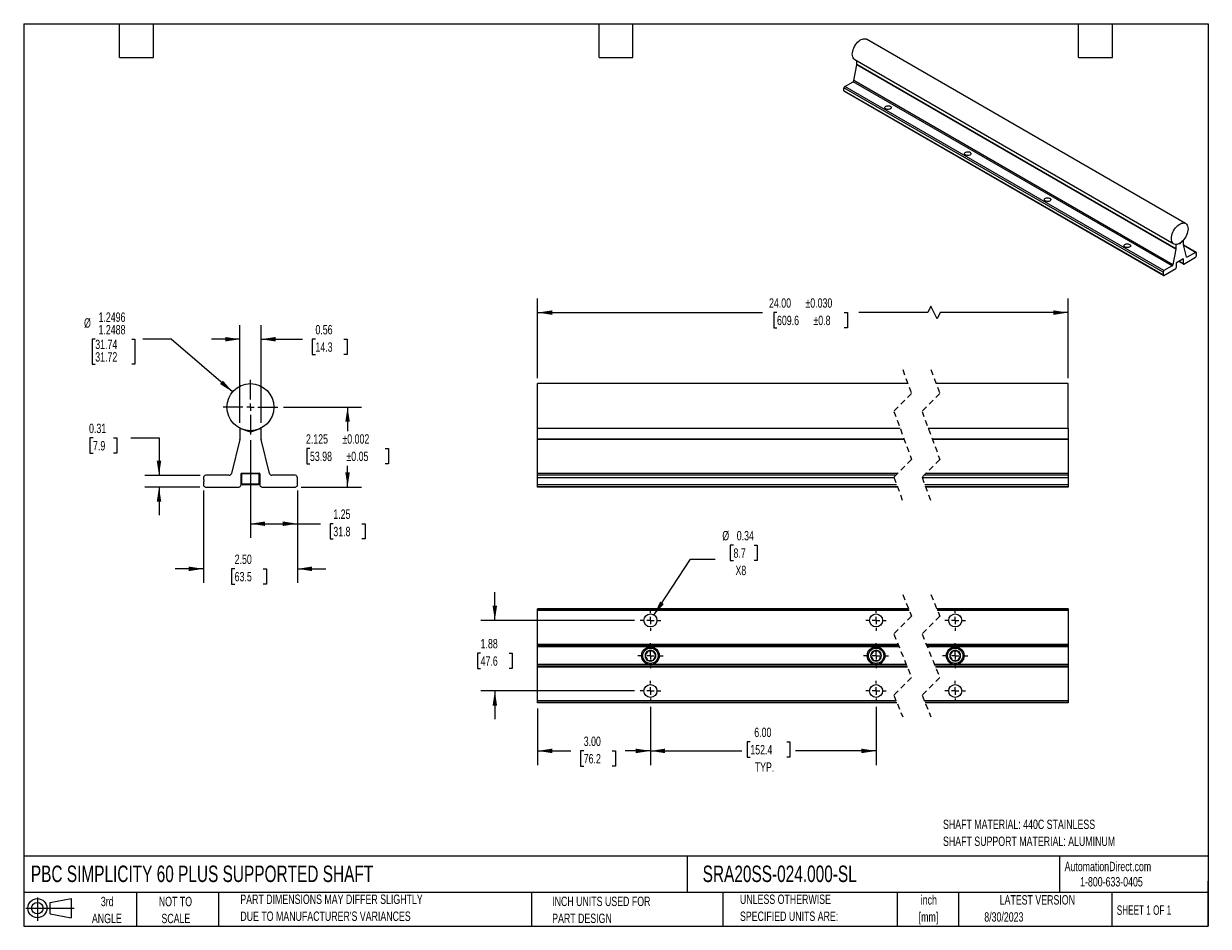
# Model space of a CAD drawing. Header units: inches. Extents: x 0.7 to 32.2, y 0.7 to 24.8.
import ezdxf

# ---------------------------------------------------------------- set-up
doc = ezdxf.new("R2010")
doc.units = ezdxf.units.IN
doc.header["$LTSCALE"] = 3
doc.header["$MEASUREMENT"] = 0
doc.linetypes.add('CENTERX2', pattern=[0.8, 0.5, -0.1, 0.1, -0.1])
doc.linetypes.add('HIDDEN', pattern=[0.075, 0.05, -0.025])
doc.layers.add('CENTER', color=40, linetype='CENTERX2')
doc.layers.add('SLD-DEFPOINTS', color=7, linetype='Continuous')
doc.layers.add('DIMENSIONS', color=140, linetype='Continuous', lineweight=25)
doc.layers.add('TEXT', color=140, linetype='Continuous', lineweight=25)
doc.styles.add('SLDTEXTSTYLE0', font='TXT', dxfattribs={"width": 0.7})
doc.styles.add('SLDTEXTSTYLE1', font='TXT', dxfattribs={"width": 0.65})
doc.dimstyles.new('SLDDIMSTYLE0', dxfattribs={"dimtxt": 0.254883, "dimasz": 0.39, "dimexe": 0, "dimexo": 0.0625, "dimgap": 0.063721, "dimtad": 0, "dimtih": 1, "dimtoh": 1, "dimdec": 3, "dimrnd": 1e-09, "dimzin": 12, "dimdsep": 46, "dimtxsty": 'SLDTEXTSTYLE0', "dimsah": 1, "dimcen": 0.09, "dimadec": 0, "dimazin": 3, "dimtol": 1, "dimtp": 0.002, "dimtm": 0.002, "dimtfac": 1, "dimtdec": 3, "dimtofl": 0, "dimtmove": 0, "dimatfit": 3, "dimfxl": 0, "dimfrac": 2, "dimtolj": 1, "dimarcsym": 0})
doc.dimstyles.new('SLDDIMSTYLE1', dxfattribs={"dimtxt": 0.254883, "dimasz": 0.39, "dimexe": 0, "dimexo": 0.0625, "dimgap": 0.063721, "dimtad": 0, "dimtih": 1, "dimtoh": 1, "dimrnd": 1e-09, "dimzin": 4, "dimdsep": 46, "dimtxsty": 'SLDTEXTSTYLE0', "dimsah": 1, "dimcen": 0.09, "dimadec": 0, "dimazin": 1, "dimtfac": 1, "dimtmove": 0, "dimatfit": 0, "dimfxl": 0, "dimfrac": 2, "dimtolj": 1, "dimtzin": 12, "dimarcsym": 0})
doc.dimstyles.new('SLDDIMSTYLE2', dxfattribs={"dimtxt": 0.254883, "dimasz": 0.39, "dimexe": 0, "dimexo": 0.0625, "dimgap": 0.063721, "dimtad": 0, "dimtih": 1, "dimtoh": 1, "dimrnd": 1e-09, "dimzin": 12, "dimdsep": 46, "dimtxsty": 'SLDTEXTSTYLE0', "dimsah": 1, "dimcen": 0.09, "dimadec": 0, "dimazin": 3, "dimtfac": 1, "dimtofl": 0, "dimtmove": 0, "dimatfit": 3, "dimfxl": 0, "dimfrac": 2, "dimtolj": 1, "dimtzin": 12, "dimarcsym": 0})
doc.dimstyles.new('SLDDIMSTYLE3', dxfattribs={"dimtxt": 0.254883, "dimasz": 0.39, "dimexe": 0, "dimexo": 0.0625, "dimgap": 0.063721, "dimtad": 0, "dimtih": 1, "dimtoh": 1, "dimrnd": 1e-09, "dimdsep": 46, "dimtxsty": 'SLDTEXTSTYLE0', "dimsah": 1, "dimcen": 0.09, "dimadec": 0, "dimazin": 2, "dimtfac": 1, "dimtmove": 0, "dimatfit": 0, "dimfxl": 0, "dimfrac": 2, "dimtolj": 1, "dimtzin": 12, "dimarcsym": 0})
doc.dimstyles.new('SLDDIMSTYLE4', dxfattribs={"dimtxt": 0.254883, "dimasz": 0.39, "dimexe": 0, "dimexo": 0.0625, "dimgap": 0.063721, "dimtad": 0, "dimtih": 1, "dimtoh": 1, "dimdec": 4, "dimrnd": 1e-09, "dimzin": 4, "dimdsep": 46, "dimtxsty": 'SLDTEXTSTYLE0', "dimsah": 1, "dimcen": 0, "dimadec": 0, "dimazin": 1, "dimlim": 1, "dimtp": -0.0004, "dimtm": 0.0012, "dimtfac": 1, "dimtdec": 4, "dimtofl": 0, "dimtmove": 0, "dimatfit": 3, "dimfxl": 0, "dimfrac": 2, "dimtolj": 1, "dimtzin": 12, "dimarcsym": 0})
doc.dimstyles.new('SLDDIMSTYLE5', dxfattribs={"dimtxt": 0.254883, "dimasz": 0.39, "dimexe": 0, "dimexo": 0.0625, "dimgap": 0.063721, "dimtad": 0, "dimtih": 1, "dimtoh": 1, "dimrnd": 1e-09, "dimzin": 4, "dimdsep": 46, "dimtxsty": 'SLDTEXTSTYLE0', "dimsah": 1, "dimcen": 0.09, "dimadec": 0, "dimazin": 1, "dimtol": 1, "dimtp": 0.03, "dimtm": 0.03, "dimtfac": 1, "dimtdec": 3, "dimtofl": 0, "dimtmove": 0, "dimatfit": 3, "dimfxl": 0, "dimfrac": 2, "dimtolj": 1, "dimarcsym": 0})
doc.dimstyles.new('SLDDIMSTYLE6', dxfattribs={"dimtxt": 0.254883, "dimasz": 0.39, "dimexe": 0, "dimexo": 0.0625, "dimgap": 0.063721, "dimtad": 0, "dimtih": 1, "dimtoh": 1, "dimrnd": 1e-09, "dimzin": 4, "dimdsep": 46, "dimtxsty": 'SLDTEXTSTYLE0', "dimsah": 1, "dimcen": 0.09, "dimadec": 0, "dimazin": 1, "dimtfac": 1, "dimtofl": 0, "dimtmove": 0, "dimatfit": 3, "dimfxl": 0, "dimfrac": 2, "dimtolj": 1, "dimtzin": 12, "dimarcsym": 0})
doc.dimstyles.new('SLDDIMSTYLE7', dxfattribs={"dimtxt": 0.254883, "dimasz": 0.39, "dimexe": 0, "dimexo": 0.0625, "dimgap": 0.063721, "dimtad": 0, "dimtih": 1, "dimtoh": 1, "dimrnd": 1e-09, "dimzin": 12, "dimdsep": 46, "dimtxsty": 'SLDTEXTSTYLE0', "dimsah": 1, "dimcen": 0.09, "dimadec": 0, "dimazin": 3, "dimtfac": 1, "dimtmove": 0, "dimatfit": 0, "dimfxl": 0, "dimfrac": 2, "dimtolj": 1, "dimtzin": 12, "dimarcsym": 0})
doc.dimstyles.new('SLDDIMSTYLE8', dxfattribs={"dimtxt": 0.254883, "dimasz": 0.39, "dimexe": 0, "dimexo": 0.0625, "dimgap": 0.063721, "dimtad": 0, "dimtih": 1, "dimtoh": 1, "dimrnd": 1e-09, "dimdsep": 46, "dimtxsty": 'SLDTEXTSTYLE0', "dimsah": 1, "dimcen": 0, "dimadec": 0, "dimazin": 2, "dimtfac": 1, "dimtofl": 0, "dimtmove": 0, "dimatfit": 3, "dimfxl": 0, "dimfrac": 2, "dimtolj": 1, "dimtzin": 12, "dimarcsym": 0})

# ---------------------------------------------------------------- blocks, each defined once
blk = doc.blocks.new('Block11')
at = {"color": 7, "linetype": 'Continuous', "lineweight": 18}
for p, q in [((0, 0.34), (1.284, 0.34)), ((0.306, 0.627), (0.306, 0)), ((0.647, 0.492), (1.202, 0.594)), ((0.647, 0.189), (0.647, 0.492)), ((1.202, 0.594), (1.202, 0.086)), ((0.647, 0.189), (1.202, 0.086))]:
    blk.add_line(p, q, dxfattribs=at)
for radius in [0.254, 0.152]:
    blk.add_circle((0.306, 0.34), radius, dxfattribs=at)
blk = doc.blocks.new('Block12')
at = {"layer": 'SLD-DEFPOINTS'}
blk.add_blockref('Block11', (0, 0), dxfattribs=at)
blk = doc.blocks.new('SW_NOTE_0')
at = {"layer": 'TEXT', "color": 0, "char_height": 0.25, "attachment_point": 1, "style": 'SLDTEXTSTYLE0'}
for s, insert in [('SHAFT MATERIAL: 440C STAINLESS', (0, 0.322)), ('SHAFT SUPPORT MATERIAL: ALUMINUM', (0, -0.129))]:
    blk.add_mtext(s, dxfattribs=dict(at, insert=insert))
blk = doc.blocks.new('SW_NOTE_0_1')
at = {"layer": 'TEXT', "color": 0, "char_height": 0.25, "attachment_point": 2, "style": 'SLDTEXTSTYLE0'}
for s, insert in [('inch', (0.375, 0.322)), ('[mm]', (0.367, -0.129))]:
    blk.add_mtext(s, dxfattribs=dict(at, insert=insert))
blk = doc.blocks.new('SW_NOTE_0_2')
at = {"layer": 'TEXT', "color": 0, "char_height": 0.25, "attachment_point": 1, "style": 'SLDTEXTSTYLE0'}
for s, insert in [('UNLESS OTHERWISE', (0, 0.322)), ('SPECIFIED UNITS ARE:', (0, -0.129))]:
    blk.add_mtext(s, dxfattribs=dict(at, insert=insert))
blk = doc.blocks.new('SW_NOTE_0_3')
at = {"layer": 'TEXT', "color": 0, "char_height": 0.25, "attachment_point": 1, "style": 'SLDTEXTSTYLE0'}
for s, insert in [('PART DIMENSIONS MAY DIFFER SLIGHTLY', (0, 0.322)), ("DUE TO MANUFACTURER'S VARIANCES", (0, -0.129))]:
    blk.add_mtext(s, dxfattribs=dict(at, insert=insert))
blk = doc.blocks.new('SW_NOTE_0_4')
at = {"layer": 'TEXT', "color": 0, "char_height": 0.25, "attachment_point": 2, "style": 'SLDTEXTSTYLE0'}
for s, insert in [('NOT TO', (0.621, 0.322)), ('SCALE', (0.632, -0.129))]:
    blk.add_mtext(s, dxfattribs=dict(at, insert=insert))
blk = doc.blocks.new('SW_NOTE_0_5')
at = {"layer": 'TEXT', "color": 0, "char_height": 0.25, "attachment_point": 2, "style": 'SLDTEXTSTYLE0'}
for s, insert in [('3rd', (0.273, 0.322)), ('ANGLE', (0.262, -0.129))]:
    blk.add_mtext(s, dxfattribs=dict(at, insert=insert))
blk = doc.blocks.new('SW_NOTE_0_6')
at = {"layer": 'TEXT', "color": 0, "char_height": 0.25, "attachment_point": 1, "style": 'SLDTEXTSTYLE0'}
for s, insert in [('INCH UNITS USED FOR', (0, 0.322)), ('PART DESIGN', (0, -0.129))]:
    blk.add_mtext(s, dxfattribs=dict(at, insert=insert))
blk = doc.blocks.new('_D')
at = {"layer": 'DIMENSIONS'}
for p, q in [((7.655, 14.554), (9.737, 14.554)), ((9.362, 14.554), (9.362, 13.916)), ((8.362, 13.454), (8.277, 13.454)), ((8.277, 13.454), (8.277, 13.049)), ((10.362, 13.454), (10.447, 13.454)), ((10.447, 13.454), (10.447, 13.049)), ((8.277, 13.049), (8.362, 13.049)), ((9.362, 12.429), (9.362, 12.992)), ((10.447, 13.049), (10.362, 13.049)), ((8.128, 12.429), (9.737, 12.429))]:
    blk.add_line(p, q, dxfattribs=at)
for points in [[(9.362, 14.554), (9.302, 14.164), (9.422, 14.164)], [(9.362, 12.429), (9.422, 12.819), (9.302, 12.819)]]:
    blk.add_solid(points, dxfattribs=at)
at = {"layer": 'DIMENSIONS', "char_height": 0.25, "attachment_point": 1, "style": 'SLDTEXTSTYLE0'}
for s, insert in [('2.125', (8.256, 13.833)), ('±0.002', (9.226, 13.833)), ('53.98', (8.362, 13.371)), ('±0.05', (9.332, 13.371))]:
    blk.add_mtext(s, dxfattribs=dict(at, insert=insert))
blk = doc.blocks.new('_D_1')
at = {"layer": 'DIMENSIONS'}
for p, q in [((5.53, 12.342), (5.53, 9.88)), ((8.03, 12.342), (8.03, 9.88)), ((5.53, 10.255), (4.78, 10.255)), ((6.36, 10.255), (6.274, 10.255)), ((6.274, 10.255), (6.274, 9.85)), ((7.117, 10.255), (7.203, 10.255)), ((7.203, 10.255), (7.203, 9.85)), ((8.03, 10.255), (8.78, 10.255)), ((6.274, 9.85), (6.36, 9.85)), ((7.203, 9.85), (7.117, 9.85))]:
    blk.add_line(p, q, dxfattribs=at)
for points in [[(5.53, 10.255), (5.14, 10.315), (5.14, 10.195)], [(8.03, 10.255), (8.42, 10.195), (8.42, 10.315)]]:
    blk.add_solid(points, dxfattribs=at)
at = {"layer": 'DIMENSIONS', "char_height": 0.25, "attachment_point": 1, "style": 'SLDTEXTSTYLE0'}
for s, insert in [('2.50', (6.36, 10.634)), ('63.5', (6.36, 10.172))]:
    blk.add_mtext(s, dxfattribs=dict(at, insert=insert))
blk = doc.blocks.new('_D_2')
at = {"layer": 'DIMENSIONS'}
for p, q in [((6.78, 13.679), (6.78, 11.079)), ((8.03, 12.342), (8.03, 11.079)), ((6.78, 11.454), (8.03, 11.454)), ((8.03, 11.454), (8.638, 11.454)), ((8.983, 11.454), (8.898, 11.454)), ((8.898, 11.454), (8.898, 11.049)), ((9.741, 11.454), (9.826, 11.454)), ((9.826, 11.454), (9.826, 11.049)), ((8.898, 11.049), (8.983, 11.049)), ((9.826, 11.049), (9.741, 11.049))]:
    blk.add_line(p, q, dxfattribs=at)
for points in [[(6.78, 11.454), (7.17, 11.394), (7.17, 11.514)], [(8.03, 11.454), (7.64, 11.514), (7.64, 11.394)]]:
    blk.add_solid(points, dxfattribs=at)
at = {"layer": 'DIMENSIONS', "char_height": 0.25, "attachment_point": 1, "style": 'SLDTEXTSTYLE0'}
for s, insert in [('1.25', (8.983, 11.834)), ('31.8', (8.983, 11.372))]:
    blk.add_mtext(s, dxfattribs=dict(at, insert=insert))
blk = doc.blocks.new('_D_3')
at = {"layer": 'DIMENSIONS'}
for p, q in [((2.594, 13.735), (2.508, 13.735)), ((2.508, 13.735), (2.508, 13.33)), ((3.139, 13.735), (3.225, 13.735)), ((3.225, 13.735), (3.225, 13.33)), ((3.598, 13.735), (4.348, 13.735)), ((4.348, 13.735), (4.348, 12.741)), ((2.508, 13.33), (2.594, 13.33)), ((3.225, 13.33), (3.139, 13.33)), ((5.443, 12.741), (3.973, 12.741)), ((5.431, 12.429), (3.973, 12.429)), ((4.348, 12.429), (4.348, 11.679))]:
    blk.add_line(p, q, dxfattribs=at)
for points in [[(4.348, 12.741), (4.408, 13.131), (4.288, 13.131)], [(4.348, 12.429), (4.288, 12.039), (4.408, 12.039)]]:
    blk.add_solid(points, dxfattribs=at)
at = {"layer": 'DIMENSIONS', "char_height": 0.25, "attachment_point": 1, "style": 'SLDTEXTSTYLE0'}
for s, insert in [('0.31', (2.488, 14.115)), ('7.9', (2.594, 13.653))]:
    blk.add_mtext(s, dxfattribs=dict(at, insert=insert))
blk = doc.blocks.new('_D_4')
at = {"layer": 'DIMENSIONS'}
for p, q in [((6.498, 14.136), (6.498, 16.735)), ((7.061, 14.136), (7.061, 16.735)), ((6.498, 16.36), (5.748, 16.36)), ((7.061, 16.36), (8.162, 16.36)), ((8.508, 16.36), (8.422, 16.36)), ((8.422, 16.36), (8.422, 15.955)), ((9.265, 16.36), (9.351, 16.36)), ((9.351, 16.36), (9.351, 15.955)), ((8.422, 15.955), (8.508, 15.955)), ((9.351, 15.955), (9.265, 15.955))]:
    blk.add_line(p, q, dxfattribs=at)
for points in [[(6.498, 16.36), (6.108, 16.42), (6.108, 16.3)], [(7.061, 16.36), (7.451, 16.3), (7.451, 16.42)]]:
    blk.add_solid(points, dxfattribs=at)
at = {"layer": 'DIMENSIONS', "char_height": 0.25, "attachment_point": 1, "style": 'SLDTEXTSTYLE0'}
for s, insert in [('0.56', (8.508, 16.739)), ('14.3', (8.508, 16.277))]:
    blk.add_mtext(s, dxfattribs=dict(at, insert=insert))
blk = doc.blocks.new('_D_5')
at = {"layer": 'DIMENSIONS'}
for p, q in [((2.653, 16.36), (2.568, 16.36)), ((2.568, 16.36), (2.568, 15.693)), ((3.623, 16.36), (3.708, 16.36)), ((3.708, 16.36), (3.708, 15.693)), ((4.671, 16.36), (3.921, 16.36)), ((6.305, 14.96), (4.671, 16.36)), ((2.568, 15.693), (2.653, 15.693)), ((3.708, 15.693), (3.623, 15.693))]:
    blk.add_line(p, q, dxfattribs=at)
blk.add_solid([(6.305, 14.96), (6.048, 15.26), (5.97, 15.168)], dxfattribs=at)
at = {"layer": 'DIMENSIONS', "char_height": 0.25, "attachment_point": 1, "style": 'SLDTEXTSTYLE0'}
for s, insert in [('1.2496', (2.74, 17.072)), ('%%c', (2.355, 16.918)), ('1.2488', (2.74, 16.739)), ('31.74', (2.653, 16.349)), ('31.72', (2.653, 16.015))]:
    blk.add_mtext(s, dxfattribs=dict(at, insert=insert))
blk = doc.blocks.new('SW_CENTERMARKSYMBOL_0')
at = {"layer": 'CENTER', "color": 0}
for p, q in [((0, 0.2), (0, 0.725)), ((-0.2, 0), (-0.725, 0)), ((0, 0), (-0.1, 0)), ((0, 0), (0, 0.1)), ((0, 0), (0, -0.1)), ((0, 0), (0.1, 0)), ((0.2, 0), (0.725, 0)), ((0, -0.2), (0, -0.725))]:
    blk.add_line(p, q, dxfattribs=at)
blk = doc.blocks.new('_D_6')
at = {"layer": 'DIMENSIONS'}
for p, q in [((14.416, 15.329), (14.416, 17.443)), ((28.52, 15.329), (28.52, 17.443)), ((14.416, 17.068), (20.395, 17.068)), ((20.781, 17.068), (20.695, 17.068)), ((20.695, 17.068), (20.695, 16.663)), ((22.568, 17.068), (22.654, 17.068)), ((22.654, 17.068), (22.654, 16.663)), ((24.789, 17.068), (22.954, 17.068)), ((24.872, 17.235), (24.789, 17.068)), ((25.039, 16.902), (24.872, 17.235)), ((25.122, 17.068), (25.039, 16.902)), ((28.52, 17.068), (25.122, 17.068)), ((20.695, 16.663), (20.781, 16.663)), ((22.654, 16.663), (22.568, 16.663))]:
    blk.add_line(p, q, dxfattribs=at)
for points in [[(14.416, 17.068), (14.806, 17.008), (14.806, 17.128)], [(28.52, 17.068), (28.13, 17.128), (28.13, 17.008)]]:
    blk.add_solid(points, dxfattribs=at)
at = {"layer": 'DIMENSIONS', "char_height": 0.25, "attachment_point": 1, "style": 'SLDTEXTSTYLE0'}
for s, insert in [('24.00', (20.569, 17.448)), ('±0.030', (21.538, 17.448)), ('609.6', (20.781, 16.986)), ('±0.8', (21.75, 16.986))]:
    blk.add_mtext(s, dxfattribs=dict(at, insert=insert))
blk = doc.blocks.new('_D_7')
at = {"layer": 'DIMENSIONS'}
for p, q in [((14.416, 6.545), (14.416, 5.039)), ((17.416, 6.586), (17.416, 5.039)), ((14.416, 5.414), (15.297, 5.414)), ((15.642, 5.414), (15.557, 5.414)), ((15.557, 5.414), (15.557, 5.009)), ((16.4, 5.414), (16.485, 5.414)), ((16.485, 5.414), (16.485, 5.009)), ((17.416, 5.414), (16.745, 5.414)), ((15.557, 5.009), (15.642, 5.009)), ((16.485, 5.009), (16.4, 5.009))]:
    blk.add_line(p, q, dxfattribs=at)
for points in [[(14.416, 5.414), (14.806, 5.354), (14.806, 5.474)], [(17.416, 5.414), (17.026, 5.474), (17.026, 5.354)]]:
    blk.add_solid(points, dxfattribs=at)
at = {"layer": 'DIMENSIONS', "char_height": 0.25, "attachment_point": 1, "style": 'SLDTEXTSTYLE0'}
for s, insert in [('3.00', (15.642, 5.794)), ('76.2', (15.642, 5.331))]:
    blk.add_mtext(s, dxfattribs=dict(at, insert=insert))
blk = doc.blocks.new('_D_8')
at = {"layer": 'DIMENSIONS'}
for p, q in [((17.416, 6.586), (17.416, 5.039)), ((23.416, 6.586), (23.416, 5.039)), ((17.416, 5.414), (19.843, 5.414)), ((20.071, 5.653), (19.986, 5.653)), ((19.986, 5.653), (19.986, 5.248)), ((21.041, 5.653), (21.126, 5.653)), ((21.126, 5.653), (21.126, 5.248)), ((23.416, 5.414), (21.269, 5.414)), ((19.986, 5.248), (20.071, 5.248)), ((21.126, 5.248), (21.041, 5.248))]:
    blk.add_line(p, q, dxfattribs=at)
for points in [[(17.416, 5.414), (17.806, 5.354), (17.806, 5.474)], [(23.416, 5.414), (23.026, 5.474), (23.026, 5.354)]]:
    blk.add_solid(points, dxfattribs=at)
at = {"layer": 'DIMENSIONS', "char_height": 0.25, "attachment_point": 1, "style": 'SLDTEXTSTYLE0'}
for s, insert in [('6.00', (20.177, 6.032)), ('152.4', (20.071, 5.57)), ('TYP.', (20.189, 5.108))]:
    blk.add_mtext(s, dxfattribs=dict(at, insert=insert))
blk = doc.blocks.new('_D_9')
at = {"layer": 'DIMENSIONS'}
for p, q in [((13.278, 8.883), (13.278, 9.633)), ((16.994, 8.883), (12.903, 8.883)), ((12.9, 8.011), (12.814, 8.011)), ((12.814, 8.011), (12.814, 7.606)), ((13.657, 8.011), (13.743, 8.011)), ((13.743, 8.011), (13.743, 7.606)), ((12.814, 7.606), (12.9, 7.606)), ((13.743, 7.606), (13.657, 7.606)), ((16.994, 7.008), (12.903, 7.008)), ((13.278, 7.008), (13.278, 6.258))]:
    blk.add_line(p, q, dxfattribs=at)
for points in [[(13.278, 8.883), (13.338, 9.273), (13.218, 9.273)], [(13.278, 7.008), (13.218, 6.618), (13.338, 6.618)]]:
    blk.add_solid(points, dxfattribs=at)
at = {"layer": 'DIMENSIONS', "char_height": 0.25, "attachment_point": 1, "style": 'SLDTEXTSTYLE0'}
for s, insert in [('1.88', (12.9, 8.39)), ('47.6', (12.9, 7.928))]:
    blk.add_mtext(s, dxfattribs=dict(at, insert=insert))
blk = doc.blocks.new('_D_10')
at = {"layer": 'DIMENSIONS'}
for p, q in [((19.625, 10.883), (19.539, 10.883)), ((19.539, 10.883), (19.539, 10.478)), ((20.17, 10.883), (20.256, 10.883)), ((20.256, 10.883), (20.256, 10.478)), ((17.51, 9.026), (18.483, 10.513)), ((18.483, 10.513), (19.139, 10.513)), ((19.539, 10.478), (19.625, 10.478)), ((20.256, 10.478), (20.17, 10.478))]:
    blk.add_line(p, q, dxfattribs=at)
blk.add_solid([(17.51, 9.026), (17.774, 9.32), (17.673, 9.386)], dxfattribs=at)
at = {"layer": 'DIMENSIONS', "char_height": 0.25, "attachment_point": 1, "style": 'SLDTEXTSTYLE0'}
for s, insert in [('%%c', (19.327, 11.262)), ('0.34', (19.711, 11.262)), ('8.7', (19.625, 10.8)), ('X8', (19.677, 10.338))]:
    blk.add_mtext(s, dxfattribs=dict(at, insert=insert))
blk = doc.blocks.new('SW_CENTERMARKSYMBOL_1')
at = {"layer": 'CENTER', "color": 0}
for p, q in [((0, 0.2), (0, 0.334)), ((-0.2, 0), (-0.335, 0)), ((0, 0), (-0.1, 0)), ((0, 0), (0, 0.1)), ((0, 0), (0, -0.1)), ((0, 0), (0.1, 0)), ((0.2, 0), (0.334, 0)), ((0, -0.2), (0, -0.335))]:
    blk.add_line(p, q, dxfattribs=at)
blk = doc.blocks.new('SW_CENTERMARKSYMBOL_2')
at = {"layer": 'CENTER', "color": 0}
for p, q in [((-0.2, 0), (-0.272, 0)), ((0, 0), (-0.1, 0)), ((0, 0.2), (0, 0.272)), ((0, 0), (0, 0.1)), ((0, 0), (0, -0.1)), ((0, 0), (0.1, 0)), ((0.2, 0), (0.272, 0)), ((0, -0.2), (0, -0.272))]:
    blk.add_line(p, q, dxfattribs=at)
blk = doc.blocks.new('SW_CENTERMARKSYMBOL_3')
at = {"layer": 'CENTER', "color": 0}
for p, q in [((-0.2, 0), (-0.272, 0)), ((0, 0), (-0.1, 0)), ((0, 0.2), (0, 0.272)), ((0, 0), (0, 0.1)), ((0, 0), (0, -0.1)), ((0, 0), (0.1, 0)), ((0.2, 0), (0.272, 0)), ((0, -0.2), (0, -0.272))]:
    blk.add_line(p, q, dxfattribs=at)
blk = doc.blocks.new('SW_CENTERMARKSYMBOL_4')
at = {"layer": 'CENTER', "color": 0}
for p, q in [((-0.2, 0), (-0.272, 0)), ((0, 0), (-0.1, 0)), ((0, 0.2), (0, 0.272)), ((0, 0), (0, 0.1)), ((0, 0), (0, -0.1)), ((0, 0), (0.1, 0)), ((0.2, 0), (0.272, 0)), ((0, -0.2), (0, -0.272))]:
    blk.add_line(p, q, dxfattribs=at)
blk = doc.blocks.new('SW_CENTERMARKSYMBOL_5')
at = {"layer": 'CENTER', "color": 0}
for p, q in [((-0.2, 0), (-0.272, 0)), ((0, 0), (-0.1, 0)), ((0, 0.2), (0, 0.272)), ((0, 0), (0, 0.1)), ((0, 0), (0, -0.1)), ((0, 0), (0.1, 0)), ((0.2, 0), (0.272, 0)), ((0, -0.2), (0, -0.272))]:
    blk.add_line(p, q, dxfattribs=at)
blk = doc.blocks.new('SW_CENTERMARKSYMBOL_6')
at = {"layer": 'CENTER', "color": 0}
for p, q in [((-0.2, 0), (-0.272, 0)), ((0, 0), (-0.1, 0)), ((0, 0.2), (0, 0.272)), ((0, 0), (0, 0.1)), ((0, 0), (0, -0.1)), ((0, 0), (0.1, 0)), ((0.2, 0), (0.272, 0)), ((0, -0.2), (0, -0.272))]:
    blk.add_line(p, q, dxfattribs=at)
blk = doc.blocks.new('SW_CENTERMARKSYMBOL_7')
at = {"layer": 'CENTER', "color": 0}
for p, q in [((-0.2, 0), (-0.272, 0)), ((0, 0), (-0.1, 0)), ((0, 0.2), (0, 0.272)), ((0, 0), (0, 0.1)), ((0, 0), (0, -0.1)), ((0, 0), (0.1, 0)), ((0.2, 0), (0.272, 0)), ((0, -0.2), (0, -0.272))]:
    blk.add_line(p, q, dxfattribs=at)
blk = doc.blocks.new('SW_CENTERMARKSYMBOL_8')
at = {"layer": 'CENTER', "color": 0}
for p, q in [((0, 0.2), (0, 0.334)), ((-0.2, 0), (-0.335, 0)), ((0, 0), (-0.1, 0)), ((0, 0), (0, 0.1)), ((0, 0), (0, -0.1)), ((0, 0), (0.1, 0)), ((0.2, 0), (0.334, 0)), ((0, -0.2), (0, -0.335))]:
    blk.add_line(p, q, dxfattribs=at)
blk = doc.blocks.new('SW_CENTERMARKSYMBOL_9')
at = {"layer": 'CENTER', "color": 0}
for p, q in [((0, 0.2), (0, 0.334)), ((-0.2, 0), (-0.335, 0)), ((0, 0), (-0.1, 0)), ((0, 0), (0, 0.1)), ((0, 0), (0, -0.1)), ((0, 0), (0.1, 0)), ((0.2, 0), (0.334, 0)), ((0, -0.2), (0, -0.335))]:
    blk.add_line(p, q, dxfattribs=at)

msp = doc.modelspace()

# ---------------------------------------------------------------- linework, layer by layer
for p, q in [((31.64595, 19.43664), (23.16067, 24.33509)), ((22.82483, 23.24011), (22.90434, 23.6543)), ((22.8482, 23.79381), (31.33348, 18.89536)), ((31.38962, 18.75585), (22.90434, 23.6543)), ((22.905, 23.66085), (22.905, 23.76102)), ((31.39028, 18.7624), (22.905, 23.66085)), ((31.04778, 18.14516), (22.56249, 23.04361)), ((22.56249, 22.96746), (22.56249, 23.04361)), ((22.58477, 23.08219), (22.80339, 23.20839)), ((31.07005, 18.18374), (22.58477, 23.08219)), ((31.28867, 18.30994), (22.80339, 23.20839)), ((31.31011, 18.34166), (22.82483, 23.24011)), ((31.04778, 18.06902), (22.56249, 22.96746)), ((22.56902, 22.95304), (31.0543, 18.05459)), ((31.48972, 18.89445), (31.47505, 18.90292)), ((31.58905, 18.99354), (31.48972, 18.89445)), ((31.58905, 18.99354), (31.58797, 18.99416)), ((31.58915, 18.87721), (31.58915, 18.99177)), ((31.38962, 18.75585), (31.31011, 18.34166)), ((31.39028, 18.87696), (31.3834, 18.88093)), ((31.39039, 18.87886), (31.38707, 18.88077)), ((31.39028, 18.87696), (31.39028, 18.7624)), ((31.48972, 18.89445), (31.39039, 18.87886)), ((31.66933, 18.54904), (31.58981, 18.87141)), ((31.92513, 18.66984), (31.59211, 18.86209)), ((31.90939, 18.66828), (31.59518, 18.84967)), ((31.90939, 18.66828), (31.69077, 18.54207)), ((31.92812, 18.63167), (31.93166, 18.63607)), ((31.92812, 18.61189), (31.92812, 18.63167)), ((31.93166, 18.61158), (31.92812, 18.61362)), ((31.93166, 18.61158), (31.92812, 18.61189)), ((31.93166, 18.63607), (31.93166, 18.65541)), ((31.93166, 18.57927), (31.93166, 18.61158)), ((31.28867, 18.30994), (31.07005, 18.18374)), ((31.40133, 18.27312), (31.40133, 18.39131)), ((31.40663, 18.4005), (31.5728, 18.49643)), ((31.4612, 18.432), (31.58463, 18.36075)), ((31.57811, 18.37517), (31.47043, 18.43733)), ((31.57811, 18.49336), (31.5728, 18.49643)), ((31.57811, 18.49336), (31.57811, 18.37517)), ((31.59276, 18.35946), (31.59645, 18.36004)), ((31.59645, 18.36004), (31.91331, 18.54296)), ((31.69077, 18.54207), (31.66777, 18.55535)), ((31.91331, 18.54296), (31.917, 18.54664)), ((31.04778, 18.14516), (31.04778, 18.06902)), ((31.06243, 18.05331), (31.06612, 18.05389)), ((31.06612, 18.05389), (31.38298, 18.23681)), ((31.38298, 18.23681), (31.38667, 18.24049)), ((24.26233, 15.1787), (14.41593, 15.1787)), ((14.41593, 14.5537), (14.41593, 15.1787)), ((28.52024, 15.1787), (25.01233, 15.1787)), ((28.52024, 14.5537), (28.52024, 15.1787)), ((14.41593, 13.99084), (14.41593, 14.5537)), ((28.52024, 13.99084), (28.52024, 14.5537)), ((6.49828, 13.98634), (6.49828, 13.70575)), ((6.77953, 13.88859), (6.49859, 13.99084)), ((6.62328, 13.94854), (6.62328, 13.94546)), ((7.06047, 13.99084), (6.77953, 13.88859)), ((6.93578, 13.94546), (6.93578, 13.94854)), ((7.06078, 13.70575), (7.06078, 13.98634)), ((24.05444, 13.99084), (14.41593, 13.99084)), ((14.41593, 13.98634), (14.41593, 13.99084)), ((24.05611, 13.98634), (14.41593, 13.98634)), ((14.41593, 13.70575), (14.41593, 13.98634)), ((28.52024, 13.99084), (24.80445, 13.99084)), ((28.52024, 13.98634), (24.80611, 13.98634)), ((28.52024, 13.99084), (28.52024, 13.98634)), ((28.52024, 13.98634), (28.52024, 13.70575)), ((6.49643, 13.69063), (6.27152, 12.78858)), ((7.28755, 12.78858), (7.06264, 13.69063)), ((24.15987, 13.70575), (14.41593, 13.70575)), ((14.41593, 13.69063), (14.41593, 13.70575)), ((24.16546, 13.69063), (14.41593, 13.69063)), ((14.41593, 12.78858), (14.41593, 13.69063)), ((28.52024, 13.70575), (24.90987, 13.70575)), ((28.52024, 13.69063), (24.91546, 13.69063)), ((28.52024, 13.70575), (28.52024, 13.69063)), ((28.52024, 13.69063), (28.52024, 12.78858)), ((5.52953, 12.6782), (5.52953, 12.63082)), ((5.52953, 12.63082), (5.53953, 12.62505)), ((5.53953, 12.62505), (5.53953, 12.5766)), ((6.21088, 12.7412), (5.59253, 12.7412)), ((6.52953, 12.4917), (6.52953, 12.7812)), ((6.54453, 12.7962), (7.01453, 12.7962)), ((6.56016, 12.7962), (6.54503, 12.78107)), ((6.54503, 12.78107), (6.54503, 12.51545)), ((7.01403, 12.78107), (6.54503, 12.78107)), ((7.01403, 12.78107), (6.99891, 12.7962)), ((7.01403, 12.51545), (7.01403, 12.78107)), ((7.02953, 12.7812), (7.02953, 12.4917)), ((7.96653, 12.7412), (7.34819, 12.7412)), ((8.02953, 12.4917), (8.02953, 12.6782)), ((23.98353, 12.78858), (14.41593, 12.78858)), ((14.41593, 12.7412), (14.41593, 12.78858)), ((14.41593, 12.6782), (14.41593, 12.7412)), ((23.93615, 12.7412), (14.41593, 12.7412)), ((14.41593, 12.4917), (14.41593, 12.6782)), ((23.89271, 12.6782), (14.41593, 12.6782)), ((28.52024, 12.6782), (24.64271, 12.6782)), ((28.52024, 12.7412), (24.68615, 12.7412)), ((28.52024, 12.78858), (24.73353, 12.78858)), ((28.52024, 12.78858), (28.52024, 12.7412)), ((28.52024, 12.7412), (28.52024, 12.6782)), ((28.52024, 12.6782), (28.52024, 12.4917)), ((5.53953, 12.5766), (5.52953, 12.57082)), ((5.52953, 12.57082), (5.52953, 12.4917)), ((5.57099, 12.4325), (5.58142, 12.4287)), ((5.58142, 12.4287), (6.47764, 12.4287)), ((6.47764, 12.4287), (6.48808, 12.4325)), ((6.54503, 12.51545), (6.57628, 12.4842)), ((6.54503, 12.51545), (7.01403, 12.51545)), ((6.98278, 12.4842), (6.57628, 12.4842)), ((6.98278, 12.4842), (7.01403, 12.51545)), ((7.07099, 12.4325), (7.08142, 12.4287)), ((7.08142, 12.4287), (7.97764, 12.4287)), ((7.97764, 12.4287), (7.98808, 12.4325)), ((23.96168, 12.4917), (14.41593, 12.4917)), ((14.41593, 12.4325), (14.41593, 12.4917)), ((23.98357, 12.4325), (14.41593, 12.4325)), ((14.41593, 12.4287), (14.41593, 12.4325)), ((23.98498, 12.4287), (14.41593, 12.4287)), ((28.52024, 12.4917), (24.71168, 12.4917)), ((28.52024, 12.4325), (24.73357, 12.4325)), ((28.52024, 12.4287), (24.73498, 12.4287)), ((28.52024, 12.4917), (28.52024, 12.4325)), ((28.52024, 12.4325), (28.52024, 12.4287)), ((24.27737, 9.19506), (14.41593, 9.19506)), ((14.41593, 9.1536), (14.41593, 9.19506)), ((24.29436, 9.1536), (14.41593, 9.1536)), ((14.41593, 9.14316), (14.41593, 9.1536)), ((24.29864, 9.14316), (14.41593, 9.14316)), ((14.41593, 8.24695), (14.41593, 9.14316)), ((28.52024, 9.19506), (25.02737, 9.19506)), ((28.52024, 9.1536), (25.04436, 9.1536)), ((28.52024, 9.14316), (25.04864, 9.14316)), ((28.52024, 9.19506), (28.52024, 9.1536)), ((28.52024, 9.1536), (28.52024, 9.14316)), ((28.52024, 9.14316), (28.52024, 8.24695)), ((23.9999, 8.24695), (14.41593, 8.24695)), ((14.41593, 8.23651), (14.41593, 8.24695)), ((24.00418, 8.23651), (14.41593, 8.23651)), ((14.41593, 8.19506), (14.41593, 8.23651)), ((24.02117, 8.19506), (14.41593, 8.19506)), ((14.41593, 8.18006), (14.41593, 8.19506)), ((28.52024, 8.24695), (24.7499, 8.24695)), ((28.52024, 8.23651), (24.75418, 8.23651)), ((28.52024, 8.19506), (24.77117, 8.19506)), ((28.52024, 8.24695), (28.52024, 8.23651)), ((28.52024, 8.23651), (28.52024, 8.19506)), ((28.52024, 8.19506), (28.52024, 8.18006)), ((24.02732, 8.18006), (14.41593, 8.18006)), ((14.41593, 7.71006), (14.41593, 8.18006)), ((17.48809, 8.07006), (17.34376, 8.07006)), ((23.48809, 8.07006), (23.34376, 8.07006)), ((28.52024, 8.18006), (24.77732, 8.18006)), ((25.59241, 8.07006), (25.44807, 8.07006)), ((28.52024, 8.18006), (28.52024, 7.71006)), ((24.21998, 7.71006), (14.41593, 7.71006)), ((14.41593, 7.69506), (14.41593, 7.71006)), ((24.22613, 7.69506), (14.41593, 7.69506)), ((14.41593, 7.6536), (14.41593, 7.69506)), ((24.24312, 7.6536), (14.41593, 7.6536)), ((14.41593, 7.64316), (14.41593, 7.6536)), ((24.2474, 7.64316), (14.41593, 7.64316)), ((14.41593, 6.74695), (14.41593, 7.64316)), ((17.34376, 7.82006), (17.48809, 7.82006)), ((23.34376, 7.82006), (23.48809, 7.82006)), ((28.52024, 7.71006), (24.96998, 7.71006)), ((28.52024, 7.69506), (24.97613, 7.69506)), ((28.52024, 7.6536), (24.99312, 7.6536)), ((28.52024, 7.64316), (24.9974, 7.64316)), ((25.44807, 7.82006), (25.59241, 7.82006)), ((28.52024, 7.71006), (28.52024, 7.69506)), ((28.52024, 7.69506), (28.52024, 7.6536)), ((28.52024, 7.6536), (28.52024, 7.64316)), ((28.52024, 7.64316), (28.52024, 6.74695)), ((23.94867, 6.74695), (14.41593, 6.74695)), ((14.41593, 6.73651), (14.41593, 6.74695)), ((23.95294, 6.73651), (14.41593, 6.73651)), ((14.41593, 6.69506), (14.41593, 6.73651)), ((23.96994, 6.69506), (14.41593, 6.69506)), ((28.52024, 6.74695), (24.69867, 6.74695)), ((28.52024, 6.73651), (24.70294, 6.73651)), ((28.52024, 6.69506), (24.71994, 6.69506)), ((28.52024, 6.74695), (28.52024, 6.73651)), ((28.52024, 6.73651), (28.52024, 6.69506))]:
    msp.add_line(p, q)
at = {"color": 7, "linetype": 'HIDDEN', "lineweight": 18}
for p, q in [((24.12365, 15.5537), (24.35987, 14.91492)), ((24.87365, 15.5537), (25.10987, 14.91492)), ((24.35987, 14.91492), (23.88743, 14.44248)), ((25.10987, 14.91492), (24.63743, 14.44248)), ((23.88743, 14.44248), (24.35987, 13.16492)), ((24.63743, 14.44248), (25.10987, 13.16492)), ((24.35987, 13.16492), (23.88743, 12.69248)), ((25.10987, 13.16492), (24.63743, 12.69248)), ((23.88743, 12.69248), (24.12365, 12.0537)), ((24.63743, 12.69248), (24.87365, 12.0537)), ((24.12365, 9.57006), (24.35987, 8.99378)), ((24.87365, 9.57006), (25.10987, 8.99378)), ((24.35987, 8.99378), (23.88743, 8.52133)), ((25.10987, 8.99378), (24.63743, 8.52133)), ((23.88743, 8.52133), (24.35987, 7.36878)), ((24.63743, 8.52133), (25.10987, 7.36878)), ((24.35987, 7.36878), (23.88743, 6.89633)), ((25.10987, 7.36878), (24.63743, 6.89633)), ((23.88743, 6.89633), (24.12365, 6.32006)), ((24.63743, 6.89633), (24.87365, 6.32006))]:
    msp.add_line(p, q, dxfattribs=at)
at = {"flags": 128}
for points in [[(22.78347, 23.93688), (22.78593, 23.97634), (22.79328, 24.01776), (22.80535, 24.06023), (22.82186, 24.10279), (22.84245, 24.14449), (22.86666, 24.18441), (22.89395, 24.22165), (22.92371, 24.25537), (22.95527, 24.28483), (22.98792, 24.30937), (23.02095, 24.32843), (23.05361, 24.3416), (23.08517, 24.34858), (23.11492, 24.34921), (23.14221, 24.34348), (23.16067, 24.33509)], [(22.8482, 23.79381), (22.84245, 23.79738), (22.82186, 23.81531), (22.80535, 23.8388), (22.79328, 23.86734), (22.78593, 23.90028), (22.78347, 23.93688)], [(23.79445, 22.55591), (23.80912, 22.5446), (23.81767, 22.53136), (23.81942, 22.51726), (23.81422, 22.50345), (23.80249, 22.49105), (23.78518, 22.48106), (23.76369, 22.47429), (23.73977, 22.47128), (23.71536, 22.47229), (23.69242, 22.47723), (23.67283, 22.4857), (23.65816, 22.49701), (23.64961, 22.51025), (23.64786, 22.52435), (23.65306, 22.53815), (23.66479, 22.55056), (23.6821, 22.56055), (23.70359, 22.56732), (23.7275, 22.57032), (23.75192, 22.56932), (23.77486, 22.56438), (23.79445, 22.55591)], [(25.91577, 21.3313), (25.93044, 21.31998), (25.93899, 21.30674), (25.94074, 21.29265), (25.93554, 21.27884), (25.92381, 21.26644), (25.9065, 21.25645), (25.88501, 21.24968), (25.8611, 21.24667), (25.83668, 21.24768), (25.81374, 21.25262), (25.79415, 21.26109), (25.77948, 21.2724), (25.77093, 21.28564), (25.76918, 21.29973), (25.77438, 21.31354), (25.78611, 21.32594), (25.80342, 21.33594), (25.82491, 21.34271), (25.84882, 21.34571), (25.87324, 21.3447), (25.89618, 21.33977), (25.91577, 21.3313)], [(28.03709, 20.10669), (28.05176, 20.09537), (28.06032, 20.08213), (28.06206, 20.06804), (28.05686, 20.05423), (28.04513, 20.04183), (28.02782, 20.03184), (28.00633, 20.02506), (27.98242, 20.02206), (27.958, 20.02307), (27.93507, 20.02801), (27.91547, 20.03647), (27.9008, 20.04779), (27.89225, 20.06103), (27.8905, 20.07512), (27.8957, 20.08893), (27.90743, 20.10133), (27.92474, 20.11132), (27.94623, 20.1181), (27.97015, 20.1211), (27.99456, 20.12009), (28.0175, 20.11515), (28.03709, 20.10669)], [(31.26875, 19.03843), (31.27121, 19.07789), (31.27856, 19.11931), (31.29063, 19.16178), (31.30714, 19.20434), (31.32773, 19.24605), (31.35194, 19.28596), (31.37923, 19.3232), (31.40899, 19.35692), (31.44055, 19.38638), (31.4732, 19.41092), (31.50623, 19.42999), (31.53889, 19.44315), (31.57045, 19.45013), (31.6002, 19.45076), (31.62749, 19.44503), (31.6517, 19.43307), (31.67229, 19.41514), (31.68881, 19.39164), (31.70087, 19.36311), (31.70822, 19.33017), (31.71069, 19.29356), (31.70822, 19.25411), (31.70087, 19.21268), (31.68881, 19.17021), (31.67229, 19.12765), (31.6517, 19.08595), (31.62749, 19.04603), (31.6002, 19.0088), (31.57045, 18.97507), (31.53889, 18.94561), (31.50623, 18.92107), (31.4732, 18.90201), (31.44055, 18.88884), (31.40899, 18.88186), (31.37923, 18.88123), (31.35194, 18.88696), (31.32773, 18.89893), (31.30714, 18.91686), (31.29063, 18.94035), (31.27856, 18.96889), (31.27121, 19.00183), (31.26875, 19.03843)], [(30.15841, 18.88207), (30.17308, 18.87076), (30.18164, 18.85752), (30.18338, 18.84343), (30.17818, 18.82962), (30.16645, 18.81722), (30.14914, 18.80722), (30.12765, 18.80045), (30.10374, 18.79745), (30.07932, 18.79846), (30.05639, 18.80339), (30.03679, 18.81186), (30.02212, 18.82317), (30.01357, 18.83641), (30.01182, 18.85051), (30.01702, 18.86432), (30.02875, 18.87672), (30.04606, 18.88671), (30.06755, 18.89348), (30.09147, 18.89649), (30.11588, 18.89548), (30.13882, 18.89054), (30.15841, 18.88207)], [(31.57811, 18.37517), (31.57836, 18.37141), (31.57914, 18.36803), (31.5804, 18.36512), (31.58213, 18.36274), (31.58429, 18.36095), (31.58682, 18.35979), (31.58967, 18.35929), (31.59276, 18.35946)], [(31.69077, 18.54207), (31.68712, 18.54032), (31.68357, 18.53931), (31.68022, 18.53908), (31.67716, 18.53963), (31.67448, 18.54094), (31.67224, 18.54299), (31.6705, 18.54571), (31.66933, 18.54904)], [(31.04778, 18.06902), (31.04803, 18.06525), (31.04881, 18.06188), (31.05007, 18.05897), (31.0518, 18.05659), (31.05396, 18.0548), (31.05649, 18.05364), (31.05934, 18.05314), (31.06243, 18.05331)], [(17.34376, 8.07006), (17.3122, 8.0154), (17.28892, 7.97507), (17.27159, 7.94506)], [(17.27159, 7.94506), (17.30314, 7.8904), (17.32643, 7.85007), (17.34376, 7.82006)], [(17.56026, 7.94506), (17.52871, 7.99971), (17.50542, 8.04004), (17.48809, 8.07006)], [(17.48809, 7.82006), (17.51965, 7.87471), (17.54294, 7.91504), (17.56026, 7.94506)], [(23.34376, 8.07006), (23.3122, 8.0154), (23.28892, 7.97507), (23.27159, 7.94506)], [(23.27159, 7.94506), (23.30314, 7.8904), (23.32643, 7.85007), (23.34376, 7.82006)], [(23.56026, 7.94506), (23.52871, 7.99971), (23.50542, 8.04004), (23.48809, 8.07006)], [(23.48809, 7.82006), (23.51965, 7.87471), (23.54294, 7.91504), (23.56026, 7.94506)], [(25.44807, 8.07006), (25.41652, 8.0154), (25.39323, 7.97507), (25.3759, 7.94506)], [(25.3759, 7.94506), (25.40746, 7.8904), (25.43074, 7.85007), (25.44807, 7.82006)], [(25.66458, 7.94506), (25.63303, 7.99971), (25.60974, 8.04004), (25.59241, 8.07006)], [(25.59241, 7.82006), (25.62396, 7.87471), (25.64725, 7.91504), (25.66458, 7.94506)]]:
    msp.add_lwpolyline(points, dxfattribs=at)
for centre, radius in [((6.77953, 14.5537), 0.625), ((17.41593, 8.88256), 0.172), ((23.41593, 8.88256), 0.172), ((25.52024, 8.88256), 0.172), ((17.41593, 7.94506), 0.2345), ((17.41593, 7.94506), 0.20325), ((23.41593, 7.94506), 0.2345), ((23.41593, 7.94506), 0.20325), ((25.52024, 7.94506), 0.2345), ((25.52024, 7.94506), 0.20325), ((17.41593, 7.00756), 0.172), ((23.41593, 7.00756), 0.172), ((25.52024, 7.00756), 0.172)]:
    msp.add_circle(centre, radius)
for centre, radius, start, end in [((22.87011, 23.66104), 0.03489, 348.864172, 359.694273), ((22.61085, 23.04141), 0.04841, 122.605478, 177.394522), ((22.77676, 23.24949), 0.04897, 302.934301, 348.955413), ((22.57793, 22.96576), 0.01553, 173.705878, 234.981942), ((31.57517, 18.9918), 0.01399, 359.87197, 7.154609), ((31.35539, 18.76259), 0.03489, 348.864172, 359.694273), ((31.40744, 18.87693), 0.01716, 173.541829, 179.895654), ((31.61341, 18.87702), 0.02426, 179.560295, 193.365799), ((31.91808, 18.65762), 0.01376, 350.785963, 129.203285), ((31.26204, 18.35105), 0.04897, 302.934301, 348.955413), ((31.35214, 18.2756), 0.04925, 314.51925, 357.106913), ((31.41284, 18.39079), 0.01153, 122.605478, 177.394522), ((31.57487, 18.49389), 0.00328, 350.785963, 129.203285), ((31.88247, 18.58176), 0.04925, 314.51925, 357.106913), ((31.09613, 18.14296), 0.04841, 122.605478, 177.394522), ((6.53128, 13.98634), 0.033, 172.166098, 180), ((7.02778, 13.98634), 0.033, 0, 7.833902), ((6.43578, 13.70575), 0.0625, 346, 360), ((7.12328, 13.70575), 0.0625, 180, 194), ((5.59253, 12.6782), 0.063, 90, 180), ((6.21088, 12.8037), 0.0625, 270, 346), ((6.54453, 12.7812), 0.015, 90, 180), ((7.01453, 12.7812), 0.015, 0, 90), ((7.34819, 12.8037), 0.0625, 194, 270), ((7.96653, 12.6782), 0.063, 0, 90), ((5.59253, 12.4917), 0.063, 180, 250), ((6.46653, 12.4917), 0.063, 290, 0), ((7.09253, 12.4917), 0.063, 180, 250), ((7.96653, 12.4917), 0.063, 290, 0), ((17.41593, 7.94506), 0.14434, 120.000097, 180.000061), ((17.41593, 7.94506), 0.14434, 179.999939, 239.999903), ((17.41593, 7.94506), 0.14434, 60.000027, 119.999973), ((17.41593, 7.94506), 0.14434, 359.999939, 59.999903), ((17.41593, 7.94506), 0.14434, 300.000097, 0.000061), ((23.41593, 7.94506), 0.14434, 120.000097, 180.000061), ((23.41593, 7.94506), 0.14434, 179.999939, 239.999903), ((23.41593, 7.94506), 0.14434, 60.000027, 119.999973), ((23.41592, 7.94505), 0.14434, 0.000257, 59.999787), ((23.41592, 7.94506), 0.14434, 300.000213, 359.999743), ((25.52024, 7.94506), 0.14434, 120.000097, 180.000061), ((25.52024, 7.94506), 0.14434, 179.999939, 239.999903), ((25.52024, 7.94506), 0.14434, 60.000027, 119.999973), ((25.52024, 7.94506), 0.14434, 359.999939, 59.999903), ((25.52024, 7.94506), 0.14434, 300.000097, 0.000061), ((17.41593, 7.94506), 0.14434, 240.000027, 299.999973), ((23.41593, 7.94506), 0.14434, 240.000027, 299.999973), ((25.52024, 7.94506), 0.14434, 240.000027, 299.999973)]:
    msp.add_arc(centre, radius, start, end)
at = {"layer": 'TEXT'}
for p, q in [((0.75, 24.75), (32.25, 24.75)), ((0.75, 24.75), (0.75, 0.75)), ((3.3, 23.85), (3.3, 24.75)), ((4.2, 23.85), (4.2, 24.75)), ((16.05, 23.85), (16.05, 24.75)), ((16.95, 23.85), (16.95, 24.75)), ((28.8, 23.85), (28.8, 24.75)), ((29.7, 23.85), (29.7, 24.75)), ((32.25, 24.75), (32.25, 0.75)), ((3.3, 23.85), (4.2, 23.85)), ((16.05, 23.85), (16.95, 23.85)), ((28.8, 23.85), (29.7, 23.85)), ((32.25, 2.61332), (0.75, 2.61332)), ((18.39672, 2.61332), (18.39672, 1.65)), ((28.2963, 2.61332), (28.2963, 1.65)), ((32.25, 0.75), (32.25, 1.95)), ((32.25, 1.65), (0.75, 1.65)), ((3.75, 1.65), (3.75, 0.75)), ((5.93051, 1.65), (5.93051, 0.75)), ((14.24958, 1.65), (14.24958, 0.75)), ((19.34412, 1.65), (19.34412, 0.75)), ((23.97925, 1.65), (23.97925, 0.75)), ((25.60773, 1.65), (25.60773, 0.75)), ((29.68686, 1.65), (29.68686, 0.75)), ((0.75, 0.75), (32.25, 0.75))]:
    msp.add_line(p, q, dxfattribs=at)

# ---------------------------------------------------------------- block references
at = {"layer": 'CENTER'}
for name, p in [('SW_CENTERMARKSYMBOL_0', (6.77953, 14.5537)), ('SW_CENTERMARKSYMBOL_3', (17.41593, 8.88256)), ('SW_CENTERMARKSYMBOL_7', (23.41593, 8.88256)), ('SW_CENTERMARKSYMBOL_6', (25.52024, 8.88256)), ('SW_CENTERMARKSYMBOL_1', (17.41593, 7.94506)), ('SW_CENTERMARKSYMBOL_9', (23.41593, 7.94506)), ('SW_CENTERMARKSYMBOL_8', (25.52024, 7.94506)), ('SW_CENTERMARKSYMBOL_2', (17.41593, 7.00756)), ('SW_CENTERMARKSYMBOL_4', (23.41593, 7.00756)), ('SW_CENTERMARKSYMBOL_5', (25.52024, 7.00756))]:
    msp.add_blockref(name, p, dxfattribs=at)
at = {"layer": 'SLD-DEFPOINTS'}
msp.add_blockref('Block12', (0.80763, 0.89219), dxfattribs=at)
at = {"layer": 'TEXT'}
for name, p in [('SW_NOTE_0', (25.19569, 3.26474)), ('SW_NOTE_0_3', (6.51015, 1.27224)), ('SW_NOTE_0_2', (19.79621, 1.27225)), ('SW_NOTE_0_1', (24.4428, 1.25478)), ('SW_NOTE_0_5', (2.69851, 1.21276)), ('SW_NOTE_0_4', (4.16423, 1.21276)), ('SW_NOTE_0_6', (14.80272, 1.21639))]:
    msp.add_blockref(name, p, dxfattribs=at)

# ---------------------------------------------------------------- texts
for s, insert, char_height, attachment_point, style in [('PBC SIMPLICITY 60 PLUS SUPPORTED SHAFT', (0.94083, 2.3644), 0.4375, 1, 'SLDTEXTSTYLE0'), ('SRA20SS-024.000-SL', (18.80406, 2.3644), 0.4375, 1, 'SLDTEXTSTYLE0'), ('AutomationDirect.com', (28.42854, 2.46573), 0.25, 1, 'SLDTEXTSTYLE0'), ('1-800-633-0405', (28.84153, 2.05949), 0.25, 1, 'SLDTEXTSTYLE0'), ('LATEST VERSION', (27.70301, 1.57842), 0.25, 2, 'SLDTEXTSTYLE0'), ('SHEET 1 OF 1', (29.8159, 1.30529), 0.25, 1, 'SLDTEXTSTYLE1'), ('8/30/2023', (26.29285, 1.12363), 0.25, 1, 'SLDTEXTSTYLE0')]:
    msp.add_mtext(s, dxfattribs=dict(at, insert=insert, char_height=char_height, attachment_point=attachment_point, style=style))

# ---------------------------------------------------------------- dimensions: what is measured, and where the dimension line sits
at = {"layer": 'DIMENSIONS'}
for base, p1, p2, text, dimstyle, picture, middle in [((14.41593, 17.06846), (28.52024, 15.1787), (14.41593, 15.1787), '24.00MAX', 'SLDDIMSTYLE5', '_D_6', (21.67451, 17.06846)), ((23.41593, 5.41425), (17.41593, 6.73556), (23.41593, 6.73556), '<>\\PTYP.', 'SLDDIMSTYLE6', '_D_8', (20.55589, 5.41425))]:
    dim = msp.add_linear_dim(base=base, p1=p1, p2=p2, text=text, dimstyle=dimstyle, dxfattribs=at)
    dim.commit()
    dim.dimension.update_dxf_attribs({"geometry": picture, "text_midpoint": middle, "dimtype": 160})
dim = msp.add_diameter_dim_2p(p1=(7.25419, 14.14709), p2=(6.30488, 14.9603), dimstyle='SLDDIMSTYLE4', dxfattribs=at)
dim.commit()
dim.dimension.update_dxf_attribs({"geometry": '_D_5', "text_midpoint": (3.13799, 16.3598), "dimtype": 163})
for base, p1, p2, dimstyle, picture, middle in [((6.49828, 16.3598), (7.06078, 13.98634), (6.49828, 13.98634), 'SLDDIMSTYLE3', '_D_4', (8.88621, 16.3598)), ((6.77953, 11.45435), (8.02953, 12.4917), (6.77953, 13.8287), 'SLDDIMSTYLE2', '_D_2', (9.36188, 11.45435)), ((5.52953, 10.25488), (8.02953, 12.4917), (5.52953, 12.4917), 'SLDDIMSTYLE1', '_D_1', (6.73858, 10.25488))]:
    dim = msp.add_linear_dim(base=base, p1=p1, p2=p2, dimstyle=dimstyle, dxfattribs=at)
    dim.commit()
    dim.dimension.update_dxf_attribs({"geometry": picture, "text_midpoint": middle, "dimtype": 160})
for base, p1, p2, angle, dimstyle, picture, middle in [((9.36188, 14.5537), (7.97764, 12.4287), (7.50453, 14.5537), 90, 'SLDDIMSTYLE0', '_D', (9.36188, 13.45397)), ((4.34843, 12.7412), (5.58142, 12.4287), (5.59253, 12.7412), 90, 'SLDDIMSTYLE3', '_D_3', (4.34843, 13.73548)), ((13.2783793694, 8.8825553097), (17.1439259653, 7.0075553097), (17.1439259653, 8.8825553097), 90, 'SLDDIMSTYLE7', '_D_9', (13.2783793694, 8.0107448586)), ((17.41593, 5.41425), (14.41593, 6.69506), (17.41593, 6.73556), 0, 'SLDDIMSTYLE6', '_D_7', (16.02116, 5.41425))]:
    dim = msp.add_linear_dim(base=base, p1=p1, p2=p2, angle=angle, dimstyle=dimstyle, dxfattribs=at)
    dim.commit()
    dim.dimension.update_dxf_attribs({"geometry": picture, "text_midpoint": middle, "dimtype": 160})
dim = msp.add_diameter_dim_2p(p1=(17.32174, 8.73863), p2=(17.51011, 9.02648), text='<>\\PX8', dimstyle='SLDDIMSTYLE8', dxfattribs=at)
dim.commit()
dim.dimension.update_dxf_attribs({"geometry": '_D_10', "text_midpoint": (19.89762, 10.68038), "dimtype": 163})

doc.saveas('drawing.dxf')
